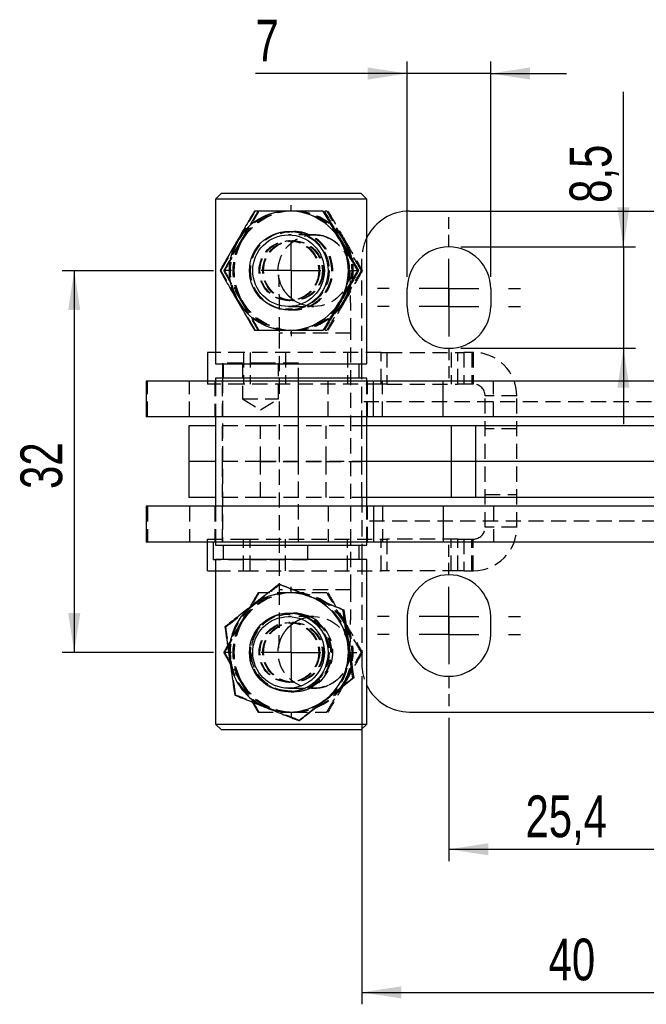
# Model space of a CAD drawing. Extents: x 39 to 413, y 22 to 287.
# Tile 1 of 21: x 39 to 91, y 22 to 105. Entities that reach past the tile are written whole.
import ezdxf

# ---------------------------------------------------------------- set-up
doc = ezdxf.new("R2010")
doc.units = 0
doc.linetypes.add('HIDDEN', pattern=[1.905, 1.27, -0.635])
doc.layers.get('0').update_dxf_attribs({"linetype": 'CONTINUOUS'})
doc.styles.add('SLDTEXTSTYLE0', font='TXT', dxfattribs={"width": 0.75})
doc.dimstyles.new('SLDDIMSTYLE2', dxfattribs={"dimtxt": 3.5, "dimasz": 3.302, "dimexe": 0, "dimexo": 0.0625, "dimgap": 0.875, "dimtad": 1, "dimdec": 3, "dimrnd": 1e-09, "dimzin": 12, "dimtxsty": 'SLDTEXTSTYLE0', "dimsah": 1, "dimcen": 0.09, "dimazin": 3, "dimtfac": 1, "dimtdec": 3, "dimtmove": 0, "dimatfit": 3, "dimtolj": 1, "dimtzin": 12})
doc.dimstyles.new('SLDDIMSTYLE5', dxfattribs={"dimtxt": 3.5, "dimasz": 3.302, "dimexe": 0, "dimexo": 0.0625, "dimgap": 0.875, "dimtad": 1, "dimdec": 3, "dimrnd": 1e-09, "dimzin": 12, "dimtxsty": 'SLDTEXTSTYLE0', "dimsah": 1, "dimcen": 0.09, "dimazin": 3, "dimtfac": 1, "dimtdec": 3, "dimtofl": 0, "dimtmove": 0, "dimatfit": 3, "dimtolj": 1, "dimtzin": 12})

# ---------------------------------------------------------------- blocks, each defined once
blk = doc.blocks.new('_D_7')
at = {"color": 179, "linetype": 'CONTINUOUS'}
for p, q in [((74.694, 45.979), (74.694, 33.973)), ((100.094, 45.979), (100.094, 33.973)), ((74.694, 34.973), (100.094, 34.973))]:
    blk.add_line(p, q, dxfattribs=at)
for points in [[(74.694, 34.973), (77.996, 34.465), (77.996, 35.481)], [(100.094, 34.973), (96.792, 35.481), (96.792, 34.465)]]:
    blk.add_solid(points, dxfattribs=at)
at = {"color": 179, "linetype": 'CONTINUOUS', "insert": (81.113, 39.485, 50.091), "char_height": 3.5, "attachment_point": 1, "style": 'SLDTEXTSTYLE0'}
blk.add_mtext('25,4', dxfattribs=at)
blk = doc.blocks.new('_D_8')
at = {"color": 179, "linetype": 'CONTINUOUS'}
for p, q in [((67.394, 49.479), (67.394, 21.979)), ((107.394, 49.479), (107.394, 21.979)), ((67.394, 22.979), (107.394, 22.979))]:
    blk.add_line(p, q, dxfattribs=at)
for points in [[(67.394, 22.979), (70.696, 22.471), (70.696, 23.487)], [(107.394, 22.979), (104.092, 23.487), (104.092, 22.471)]]:
    blk.add_solid(points, dxfattribs=at)
at = {"color": 179, "linetype": 'CONTINUOUS', "insert": (83.052, 27.49, 50.091), "char_height": 3.5, "attachment_point": 1, "style": 'SLDTEXTSTYLE0'}
blk.add_mtext('40', dxfattribs=at)
blk = doc.blocks.new('_D_10')
at = {"color": 179, "linetype": 'CONTINUOUS'}
for p, q in [((54.966, 83.473), (42.282, 83.473)), ((43.282, 83.473), (43.282, 51.473)), ((54.966, 51.473), (42.282, 51.473))]:
    blk.add_line(p, q, dxfattribs=at)
for points in [[(43.282, 83.473), (42.774, 80.171), (43.79, 80.171)], [(43.282, 51.473), (43.79, 54.775), (42.774, 54.775)]]:
    blk.add_solid(points, dxfattribs=at)
at = {"color": 179, "linetype": 'CONTINUOUS', "insert": (38.771, 65.175, 50.091), "char_height": 3.5, "attachment_point": 1, "rotation": 90, "style": 'SLDTEXTSTYLE0'}
blk.add_mtext('32', dxfattribs=at)
blk = doc.blocks.new('_D_11')
at = {"color": 179, "linetype": 'CONTINUOUS'}
for p, q in [((71.194, 82.967), (71.194, 100.998)), ((78.194, 82.967), (78.194, 100.998)), ((71.194, 99.998), (58.475, 99.998)), ((78.194, 99.998), (71.194, 99.998)), ((78.194, 99.998), (84.544, 99.998))]:
    blk.add_line(p, q, dxfattribs=at)
for points in [[(71.194, 99.998), (67.892, 100.506), (67.892, 99.49)], [(78.194, 99.998), (81.496, 99.49), (81.496, 100.506)]]:
    blk.add_solid(points, dxfattribs=at)
at = {"color": 179, "linetype": 'CONTINUOUS', "insert": (58.475, 104.51, 50.091), "char_height": 3.5, "attachment_point": 1, "style": 'SLDTEXTSTYLE0'}
blk.add_mtext('7', dxfattribs=at)
blk = doc.blocks.new('_D_12')
at = {"color": 179, "linetype": 'CONTINUOUS'}
for p, q in [((89.322, 85.467), (89.322, 98.464)), ((75.694, 85.467), (90.322, 85.467)), ((89.322, 85.467), (89.322, 76.967)), ((75.694, 76.967), (90.322, 76.967)), ((89.322, 76.967), (89.322, 70.617))]:
    blk.add_line(p, q, dxfattribs=at)
for points in [[(89.322, 85.467), (89.83, 88.769), (88.814, 88.769)], [(89.322, 76.967), (88.814, 73.665), (89.83, 73.665)]]:
    blk.add_solid(points, dxfattribs=at)
at = {"color": 179, "linetype": 'CONTINUOUS', "insert": (84.81, 89.155, 50.091), "char_height": 3.5, "attachment_point": 1, "rotation": 90, "style": 'SLDTEXTSTYLE0'}
blk.add_mtext('8,5', dxfattribs=at)
blk = doc.blocks.new('SW_CENTERMARKSYMBOL_4')
at = {"color": 0, "linetype": 'CONTINUOUS'}
for p, q in [((0, 5), (0, 5.5)), ((0, 0), (0, 2.5)), ((-5, 0), (-5.5, 0)), ((0, 0), (-2.5, 0)), ((0, 0), (0, -2.5)), ((0, 0), (2.5, 0)), ((5, 0), (5.5, 0)), ((0, -5), (0, -5.5))]:
    blk.add_line(p, q, dxfattribs=at)
blk = doc.blocks.new('SW_CENTERMARKSYMBOL_5')
at = {"color": 0, "linetype": 'CONTINUOUS'}
for p, q in [((0, 5), (0, 5.5)), ((0, 0), (0, 2.5)), ((-5, 0), (-5.5, 0)), ((0, 0), (-2.5, 0)), ((0, 0), (0, -2.5)), ((0, 0), (2.5, 0)), ((5, 0), (5.5, 0)), ((0, -5), (0, -5.5))]:
    blk.add_line(p, q, dxfattribs=at)
blk = doc.blocks.new('SW_CENTERMARKSYMBOL_6')
at = {"color": 0, "linetype": 'CONTINUOUS'}
for p, q in [((0, 5), (0, 6)), ((0, 0), (0, 2.5)), ((-5, 0), (-6, 0)), ((0, 0), (-2.5, 0)), ((0, 0), (0, -2.5)), ((0, 0), (2.5, 0)), ((5, 0), (6, 0)), ((0, -5), (0, -6))]:
    blk.add_line(p, q, dxfattribs=at)
blk = doc.blocks.new('SW_CENTERMARKSYMBOL_9')
at = {"color": 0, "linetype": 'CONTINUOUS'}
for p, q in [((0, 5), (0, 6)), ((0, 0), (0, 2.5)), ((-5, 0), (-6, 0)), ((0, 0), (-2.5, 0)), ((0, 0), (0, -2.5)), ((0, 0), (2.5, 0)), ((5, 0), (6, 0)), ((0, -5), (0, -6))]:
    blk.add_line(p, q, dxfattribs=at)
blk = doc.blocks.new('SW_CENTERMARKSYMBOL_11')
at = {"color": 0, "linetype": 'CONTINUOUS'}
for p, q in [((0, 5), (0, 6)), ((0, 0), (0, 2.5)), ((-5, 0), (-6, 0)), ((0, 0), (-2.5, 0)), ((0, 0), (0, -2.5)), ((0, 0), (2.5, 0)), ((5, 0), (6, 0)), ((0, -5), (0, -6))]:
    blk.add_line(p, q, dxfattribs=at)
blk = doc.blocks.new('SW_CENTERMARKSYMBOL_12')
at = {"color": 0, "linetype": 'CONTINUOUS'}
for p, q in [((0, 5), (0, 6)), ((0, 0), (0, 2.5)), ((-5, 0), (-6, 0)), ((0, 0), (-2.5, 0)), ((0, 0), (0, -2.5)), ((0, 0), (2.5, 0)), ((5, 0), (6, 0)), ((0, -5), (0, -6))]:
    blk.add_line(p, q, dxfattribs=at)

msp = doc.modelspace()

# ---------------------------------------------------------------- linework, layer by layer
at = {"color": 7, "linetype": 'CONTINUOUS'}
for p, q in [((55.6164, 89.9731), (55.1164, 89.4731)), ((55.6164, 89.9731), (67.3164, 89.9731)), ((67.8164, 89.4731), (67.3164, 89.9731)), ((55.1164, 89.4731), (55.1164, 75.6731)), ((67.8164, 89.4731), (55.1164, 89.4731)), ((67.8164, 75.6731), (67.8164, 89.4731)), ((71.394, 88.4672), (103.394, 88.4672)), ((61.2719, 86.4731), (61.2508, 86.4731)), ((67.0487, 83.4731), (67.1204, 83.4731)), ((71.194, 80.4672), (71.194, 81.9672)), ((78.194, 81.9672), (78.194, 80.4672)), ((61.2508, 80.4731), (61.2719, 80.4731)), ((54.4673, 76.6231), (54.4673, 74.2231)), ((55.1164, 76.6231), (54.4673, 76.6231)), ((55.1164, 75.6731), (67.8154, 75.6731)), ((55.719, 75.6731), (55.719, 74.4731)), ((55.7664, 75.6731), (55.7664, 74.4731)), ((67.1664, 74.4731), (67.1664, 75.6731)), ((67.394, 74.4731), (67.394, 75.6731)), ((67.8154, 75.6731), (67.8164, 75.6731)), ((55.1164, 74.4731), (55.1164, 74.2231)), ((67.8164, 74.4731), (55.1164, 74.4731)), ((67.8164, 74.2231), (67.8164, 74.4731)), ((49.3186, 74.2231), (49.3186, 71.2231)), ((68.369, 74.2231), (49.3186, 74.2231)), ((68.369, 71.2231), (68.369, 74.2231)), ((74.2155, 74.2231), (68.369, 74.2231)), ((74.2155, 71.2231), (74.2155, 74.2231)), ((120.1789, 74.2231), (74.2155, 74.2231)), ((68.369, 71.2231), (49.3186, 71.2231)), ((55.1164, 71.2231), (55.1164, 63.7231)), ((67.8164, 63.7231), (67.8164, 71.2231)), ((74.2155, 71.2231), (68.369, 71.2231)), ((120.1789, 71.2231), (74.2155, 71.2231)), ((52.894, 70.4731), (52.894, 67.4731)), ((55.1164, 70.4731), (52.894, 70.4731)), ((74.9202, 70.4731), (67.8164, 70.4731)), ((74.9202, 67.4731), (74.9202, 70.4731)), ((76.9561, 70.4731), (74.9202, 70.4731)), ((76.9561, 67.4731), (76.9561, 70.4731)), ((93.6144, 70.4731), (76.9561, 70.4731)), ((52.894, 67.4731), (52.894, 64.4731)), ((55.1164, 67.4731), (52.894, 67.4731)), ((74.9202, 67.4731), (67.8164, 67.4731)), ((76.9561, 67.4731), (74.9202, 67.4731)), ((74.9202, 64.4731), (74.9202, 67.4731)), ((93.6144, 67.4731), (76.9561, 67.4731)), ((76.9561, 64.4731), (76.9561, 67.4731)), ((55.1164, 64.4731), (52.894, 64.4731)), ((74.9202, 64.4731), (67.8164, 64.4731)), ((76.9561, 64.4731), (74.9202, 64.4731)), ((93.6144, 64.4731), (76.9561, 64.4731)), ((49.3186, 63.7231), (49.3186, 60.7231)), ((68.369, 63.7231), (49.3186, 63.7231)), ((68.369, 63.7231), (68.369, 60.7231)), ((74.2155, 63.7231), (68.369, 63.7231)), ((74.2155, 63.7231), (74.2155, 60.7231)), ((120.1789, 63.7231), (74.2155, 63.7231)), ((68.369, 60.7231), (49.3186, 60.7231)), ((54.4673, 58.3231), (54.4673, 60.7231)), ((54.9252, 60.7231), (54.9252, 59.2231)), ((55.1164, 60.7231), (55.1164, 60.4731)), ((55.1164, 60.4731), (67.8154, 60.4731)), ((55.7664, 60.4731), (55.7664, 59.2731)), ((67.1664, 59.2731), (67.1664, 60.4731)), ((67.394, 60.4731), (67.394, 59.2731)), ((67.8154, 60.4731), (67.8164, 60.4731)), ((67.8164, 60.4731), (67.8164, 60.7231)), ((74.2155, 60.7231), (68.369, 60.7231)), ((120.1789, 60.7231), (74.2155, 60.7231)), ((55.1164, 59.2231), (54.9252, 59.2231)), ((55.1164, 59.2731), (55.1164, 45.4731)), ((67.8164, 59.2731), (55.1164, 59.2731)), ((67.8164, 45.4731), (67.8164, 59.2731)), ((54.4673, 58.3231), (55.1164, 58.3231)), ((60.4471, 57.1867), (60.5187, 57.1867)), ((61.2719, 54.4731), (61.2508, 54.4731)), ((65.809, 55.048), (65.8807, 55.048)), ((71.194, 54.479), (71.194, 52.979)), ((78.194, 52.979), (78.194, 54.479)), ((66.638, 49.3343), (66.7097, 49.3343)), ((61.2508, 48.4731), (61.2719, 48.4731)), ((71.394, 46.479), (103.394, 46.479)), ((55.1164, 45.4731), (55.6164, 44.9731)), ((55.1164, 45.4731), (67.8164, 45.4731)), ((62.1051, 45.7594), (62.1768, 45.7594)), ((67.3164, 44.9731), (67.8164, 45.4731)), ((67.3164, 44.9731), (55.6164, 44.9731))]:
    msp.add_line(p, q, dxfattribs=at)
at = {"color": 7, "linetype": 'HIDDEN'}
for p, q in [((61.5772, 88.4731), (61.4244, 88.4731)), ((64.4713, 88.4731), (64.3121, 88.4731)), ((61.5772, 86.7231), (61.3555, 86.7231)), ((63.3757, 86.4731), (61.2719, 86.4731)), ((61.3458, 85.9731), (61.278, 85.9731)), ((61.6547, 85.9731), (61.5869, 85.9731)), ((67.394, 75.6731), (67.394, 84.4672)), ((55.5034, 83.4731), (55.5751, 83.4731)), ((55.8124, 83.4731), (55.884, 83.4731)), ((67.3576, 83.4731), (67.4293, 83.4731)), ((61.278, 80.9731), (61.3458, 80.9731)), ((61.5869, 80.9731), (61.6547, 80.9731)), ((60.9907, 80.2809), (61.578, 80.2645)), ((61.2719, 80.4731), (63.3757, 80.4731)), ((61.3555, 80.2231), (61.5772, 80.2231)), ((61.4244, 78.4731), (61.5772, 78.4731)), ((64.3121, 78.4731), (64.4713, 78.4731)), ((60.4673, 78.2231), (60.4673, 56.7231)), ((66.4668, 78.2231), (60.4819, 78.2231)), ((66.4673, 56.7231), (66.4673, 78.2231)), ((57.4673, 76.6231), (55.1164, 76.6231)), ((57.4673, 76.6231), (57.4673, 73.9731)), ((69.0032, 76.6231), (57.4673, 76.6231)), ((58.0442, 76.6231), (58.0442, 73.9731)), ((60.9837, 76.6231), (60.9837, 73.9731)), ((66.2002, 76.6231), (66.2002, 73.9731)), ((69.0032, 73.9731), (69.0032, 76.6231)), ((69.0032, 76.6231), (69.498, 76.6231)), ((69.498, 76.6231), (69.498, 73.9731)), ((69.498, 76.6231), (75.4365, 76.6231)), ((74.8899, 76.6231), (74.8899, 73.9731)), ((75.4365, 73.9731), (75.4365, 76.6231)), ((75.4365, 76.6231), (75.9314, 76.6231)), ((75.9314, 76.6231), (75.9314, 73.9731)), ((76.7314, 76.6231), (75.9314, 76.6231)), ((76.6251, 76.6231), (76.6251, 73.9731)), ((76.7314, 76.6231), (76.7314, 73.9731)), ((59.2903, 75.7231), (55.719, 75.7231)), ((55.719, 75.7231), (55.719, 75.6731)), ((57.394, 75.7231), (57.394, 72.7231)), ((62.069, 75.7231), (59.2903, 75.7231)), ((60.394, 72.7231), (60.394, 75.7231)), ((62.069, 60.7231), (62.069, 75.7231)), ((55.719, 74.4731), (55.719, 60.7231)), ((67.394, 72.4731), (67.394, 74.4731)), ((49.4352, 71.2231), (49.4352, 74.2231)), ((52.9516, 71.2231), (52.9516, 74.2231)), ((54.4673, 74.2231), (54.4673, 73.9731)), ((57.4673, 73.9731), (54.4673, 73.9731)), ((55.0664, 74.2231), (55.0664, 71.2231)), ((55.1164, 74.2231), (55.1164, 71.2231)), ((55.694, 74.2231), (55.694, 71.2231)), ((69.0032, 73.9731), (57.4673, 73.9731)), ((62.094, 71.2231), (62.094, 74.2231)), ((64.5789, 71.2231), (64.5789, 74.2231)), ((67.8164, 71.2231), (67.8164, 74.2231)), ((67.8664, 71.2231), (67.8664, 74.2231)), ((69.498, 73.9731), (69.0032, 73.9731)), ((69.1214, 71.2231), (69.1214, 74.2231)), ((69.498, 73.9731), (75.4365, 73.9731)), ((75.9314, 73.9731), (75.4365, 73.9731)), ((76.7314, 73.9731), (75.9314, 73.9731)), ((78.4319, 71.2231), (78.4319, 74.2231)), ((57.394, 72.7231), (60.394, 72.7231)), ((57.394, 72.7231), (58.894, 71.8218)), ((58.894, 71.8218), (60.394, 72.7231)), ((80.3814, 72.9731), (77.7314, 72.9731)), ((77.7314, 61.9731), (77.7314, 72.9731)), ((80.3814, 61.9731), (80.3814, 72.9731)), ((67.394, 70.4731), (67.394, 72.4731)), ((97.394, 72.4731), (67.394, 72.4731)), ((58.894, 70.4731), (55.1164, 70.4731)), ((55.694, 70.4731), (55.694, 67.4731)), ((58.894, 67.4731), (58.894, 70.4731)), ((67.8164, 70.4731), (58.894, 70.4731)), ((62.094, 67.4731), (62.094, 70.4731)), ((64.394, 67.4731), (64.394, 70.4731)), ((67.394, 67.4731), (67.394, 70.4731)), ((80.3814, 70.2231), (77.7314, 70.2231)), ((58.894, 67.4731), (55.1164, 67.4731)), ((55.694, 67.4731), (55.694, 64.4731)), ((67.8164, 67.4731), (58.894, 67.4731)), ((58.894, 67.4731), (64.394, 67.4731)), ((58.894, 64.4731), (58.894, 67.4731)), ((62.094, 64.4731), (62.094, 67.4731)), ((64.394, 67.4731), (67.394, 67.4731)), ((64.394, 64.4731), (64.394, 67.4731)), ((67.394, 64.4731), (67.394, 67.4731)), ((58.894, 64.4731), (55.1164, 64.4731)), ((67.8164, 64.4731), (58.894, 64.4731)), ((67.394, 64.4731), (67.394, 62.4731)), ((77.7314, 64.7231), (80.3814, 64.7231)), ((49.4352, 63.7231), (49.4352, 60.7231)), ((52.9516, 63.7231), (52.9516, 60.7231)), ((55.0664, 63.7231), (55.0664, 60.7231)), ((55.1164, 63.7231), (55.1164, 60.7231)), ((55.694, 63.7231), (55.694, 60.7231)), ((62.094, 60.7231), (62.094, 63.7231)), ((64.5789, 63.7231), (64.5789, 60.7231)), ((67.8164, 60.7231), (67.8164, 63.7231)), ((67.8664, 60.7231), (67.8664, 63.7231)), ((69.1214, 63.7231), (69.1214, 60.7231)), ((78.4319, 63.7231), (78.4319, 60.7231)), ((107.394, 62.4731), (67.394, 62.4731)), ((67.394, 62.4731), (67.394, 60.4731)), ((80.3814, 61.9731), (77.7314, 61.9731)), ((54.4673, 60.7231), (54.4673, 60.9731)), ((54.4673, 60.9731), (57.4673, 60.9731)), ((57.4673, 58.3231), (57.4673, 60.9731)), ((57.4673, 60.9731), (69.0032, 60.9731)), ((58.0442, 58.3231), (58.0442, 60.9731)), ((60.9837, 58.3231), (60.9837, 60.9731)), ((62.8627, 59.2231), (62.8627, 60.7231)), ((66.2002, 58.3231), (66.2002, 60.9731)), ((69.0032, 58.3231), (69.0032, 60.9731)), ((69.0032, 60.9731), (69.498, 60.9731)), ((69.498, 60.9731), (69.498, 58.3231)), ((75.4365, 60.9731), (69.498, 60.9731)), ((74.8899, 58.3231), (74.8899, 60.9731)), ((75.4365, 58.3231), (75.4365, 60.9731)), ((75.4365, 60.9731), (75.9314, 60.9731)), ((75.9314, 60.9731), (75.9314, 58.3231)), ((75.9314, 60.9731), (76.7314, 60.9731)), ((76.6251, 58.3231), (76.6251, 60.9731)), ((76.7314, 58.3231), (76.7314, 60.9731)), ((59.3893, 59.2231), (55.1164, 59.2231)), ((62.8627, 59.2231), (59.3893, 59.2231)), ((67.394, 59.2731), (67.394, 50.479)), ((55.1164, 58.3231), (57.4673, 58.3231)), ((57.4673, 58.3231), (69.0032, 58.3231)), ((69.498, 58.3231), (69.0032, 58.3231)), ((75.4365, 58.3231), (69.498, 58.3231)), ((75.9314, 58.3231), (75.4365, 58.3231)), ((75.9314, 58.3231), (76.7314, 58.3231)), ((66.4668, 56.7231), (60.4819, 56.7231)), ((63.3757, 54.4731), (61.2719, 54.4731)), ((61.5772, 54.7231), (61.3555, 54.7231)), ((61.3458, 53.9731), (61.278, 53.9731)), ((61.6547, 53.9731), (61.5869, 53.9731)), ((55.9141, 53.6119), (55.9858, 53.6119)), ((55.8124, 51.4731), (55.884, 51.4731)), ((67.3576, 51.4731), (67.4293, 51.4731)), ((61.278, 48.9731), (61.3458, 48.9731)), ((61.5869, 48.9731), (61.6547, 48.9731)), ((56.7432, 47.8982), (56.8148, 47.8982)), ((61.2719, 48.4731), (63.3757, 48.4731)), ((61.3555, 48.2231), (61.5772, 48.2231))]:
    msp.add_line(p, q, dxfattribs=at)
at = {"color": 7, "linetype": 'HIDDEN', "flags": 128}
for points in [[(60.5659, 86.5803), (60.9312, 86.6862), (61.6644, 86.7688)], [(60.6732, 86.6424), (60.8439, 86.6862), (61.5772, 86.7688)], [(60.5659, 54.5803), (60.9312, 54.6862), (61.6644, 54.7688)], [(60.6732, 54.6424), (60.8439, 54.6862), (61.5772, 54.7688)], [(61.9694, 48.1915), (61.6644, 48.1774), (61.0966, 48.2267)]]:
    msp.add_lwpolyline(points, dxfattribs=at)
at = {"color": 7, "linetype": 'CONTINUOUS'}
for centre, radius in [((61.2684, 83.4734), 3.2954), ((61.2505, 83.4732), 2.9999), ((61.2686, 51.4729), 3.2955), ((61.2505, 51.473), 2.9999)]:
    msp.add_circle(centre, radius, dxfattribs=at)
at = {"color": 7, "linetype": 'HIDDEN'}
for centre, radius in [((61.3556, 83.4734), 3.2954), ((61.2779, 83.4728), 2.4997), ((61.3457, 83.4734), 2.4997), ((61.5868, 83.4728), 2.4997), ((61.6547, 83.4734), 2.4997), ((63.3753, 83.4732), 2.9999), ((61.3559, 51.4729), 3.2955), ((63.3753, 51.473), 2.9999), ((61.2777, 51.4732), 2.4999), ((61.3461, 51.4731), 2.4999), ((61.5868, 51.4728), 2.4997), ((61.6547, 51.4734), 2.4997)]:
    msp.add_circle(centre, radius, dxfattribs=at)
at = {"color": 7, "linetype": 'CONTINUOUS'}
for centre, radius, start, end in [((61.2684, 83.474), 4.9991, 90.001634, 150.005918), ((61.2681, 83.474), 4.9991, 29.994095, 89.998374), ((71.394, 84.4672), 4, 90, 153.432385), ((61.2697, 83.4731), 5.0006, 150.004296, 209.995704), ((61.2669, 83.4731), 5.0006, 330.004296, 29.995704), ((74.694, 81.9672), 3.5, 0, 180), ((61.2684, 83.4722), 4.9991, 209.99408, 269.99835), ((61.2681, 83.4722), 4.9991, 270.001642, 330.005907), ((74.694, 80.4672), 3.5, 180, 0), ((74.694, 54.479), 3.5, 0, 180), ((61.2683, 51.4745), 4.9986, 68.253976, 128.262153), ((61.2694, 51.4731), 5.0004, 128.26294, 188.256756), ((61.2676, 51.4734), 4.9999, 8.253578, 68.251615), ((74.694, 52.979), 3.5, 180, 0), ((61.2672, 51.473), 5.0004, 308.262893, 8.256765), ((61.2689, 51.4728), 4.9999, 188.253534, 248.251646), ((71.394, 50.479), 4, 206.567615, 270), ((61.2683, 51.4717), 4.9986, 248.253929, 308.262226)]:
    msp.add_arc(centre, radius, start, end, dxfattribs=at)
at = {"color": 7, "linetype": 'HIDDEN'}
for centre, radius, start, end in [((61.3557, 83.474), 4.9991, 90.001634, 150.005918), ((61.5773, 83.474), 4.9991, 90.001634, 150.005918), ((61.6646, 83.474), 4.9991, 90.001634, 150.005918), ((61.3554, 83.474), 4.9991, 29.994082, 89.998366), ((61.577, 83.474), 4.9991, 29.994082, 89.998366), ((61.6643, 83.474), 4.9991, 29.994048, 89.998401), ((61.5769, 83.4731), 3.2957, 259.901476, 89.994571), ((61.6641, 83.4731), 3.2957, 260.083431, 89.994559), ((61.3569, 83.4731), 5.0006, 150.004201, 209.995799), ((61.5786, 83.4731), 5.0006, 150.004201, 209.995799), ((61.6659, 83.4731), 5.0006, 150.004296, 209.995704), ((61.3541, 83.4731), 5.0006, 330.00427, 29.99573), ((61.5758, 83.4731), 5.0006, 330.00427, 29.99573), ((61.663, 83.4731), 5.0006, 330.004201, 29.995799), ((71.394, 84.4672), 4, 153.432385, 180), ((61.3557, 83.4722), 4.9991, 209.99408, 269.99835), ((61.5773, 83.4722), 4.9991, 209.99408, 269.99835), ((61.6646, 83.4722), 4.9991, 209.99408, 269.99835), ((61.3554, 83.4722), 4.9991, 270.00165, 330.00592), ((61.577, 83.4722), 4.9991, 270.00165, 330.00592), ((61.6643, 83.4722), 4.9991, 270.001616, 330.005954), ((76.7314, 72.9731), 3.65, 0, 90), ((76.7314, 72.9731), 1, 0, 90), ((76.7314, 61.9731), 3.65, 270, 0), ((76.7314, 61.9731), 1, 270, 0), ((61.5773, 51.474), 4.9991, 90.00165, 150.00592), ((61.6646, 51.474), 4.9991, 90.00165, 150.00592), ((61.3555, 51.4745), 4.9986, 68.25398, 128.262148), ((61.577, 51.474), 4.9991, 29.99408, 89.99835), ((61.6643, 51.474), 4.9991, 29.994046, 89.998384), ((61.3567, 51.4731), 5.0004, 128.262935, 188.256722), ((61.3549, 51.4734), 4.9999, 8.253569, 68.251591), ((61.5769, 51.4731), 3.2957, 259.901472, 89.994575), ((61.664, 51.4731), 3.2957, 277.162038, 89.992936), ((61.5786, 51.4731), 5.0006, 150.004201, 209.995799), ((61.6659, 51.4731), 5.0006, 150.004296, 209.995704), ((61.5758, 51.4731), 5.0006, 330.00427, 29.99573), ((61.663, 51.4731), 5.0006, 330.004201, 29.995799), ((61.3544, 51.473), 5.0004, 308.262926, 8.25677), ((61.3562, 51.4728), 4.9999, 188.253576, 248.251604), ((71.394, 50.479), 4, 180, 206.567615), ((61.5773, 51.4722), 4.9991, 209.994082, 269.998366), ((61.6646, 51.4722), 4.9991, 209.994082, 269.998366), ((61.577, 51.4722), 4.9991, 270.001634, 330.005918), ((61.6643, 51.4722), 4.9991, 270.001599, 330.005952), ((61.3555, 51.4717), 4.9986, 248.253938, 308.262211)]:
    msp.add_arc(centre, radius, start, end, dxfattribs=at)
at = {"color": 7, "linetype": 'CONTINUOUS'}
for points, knots in [([(58.3898, 88.4731), (58.1532, 88.0671), (57.6758, 87.2476), (57.1859, 86.4005), (56.9388, 85.9731)], [0, 0, 0, 0, 0.4954578, 1, 1, 1, 1]), ([(61.2683, 88.4731), (60.5172, 88.4731), (59.5411, 88.4731), (58.6055, 88.4731), (58.3898, 88.4731)], [0, 0, 0, 0, 0.7694612, 1, 1, 1, 1]), ([(64.1624, 88.4731), (63.4429, 88.4731), (62.487, 88.4731), (61.5099, 88.4731), (61.2683, 88.4731)], [0, 0, 0, 0, 0.7527645, 1, 1, 1, 1]), ([(65.5977, 85.9731), (65.5636, 86.0323), (65.3046, 86.4811), (64.8179, 87.3272), (64.3822, 88.0888), (64.1624, 88.4731)], [0, 0, 0, 0, 0.0700629, 0.5307701, 1, 1, 1, 1]), ([(64.2341, 88.4731), (64.4706, 88.0671), (64.9481, 87.2476), (65.4379, 86.4005), (65.685, 85.9731)], [0, 0, 0, 0, 0.4954578, 1, 1, 1, 1]), ([(56.9388, 85.9731), (56.9046, 85.9139), (56.6457, 85.4651), (56.1589, 84.619), (55.7233, 83.8574), (55.5034, 83.4731)], [0, 0, 0, 0, 0.0700627, 0.5307707, 1, 1, 1, 1]), ([(67.0487, 83.4731), (66.8121, 83.8791), (66.3347, 84.6986), (65.8449, 85.5457), (65.5977, 85.9731)], [0, 0, 0, 0, 0.4954577, 1, 1, 1, 1]), ([(65.685, 85.9731), (65.7192, 85.9139), (65.9782, 85.4651), (66.4649, 84.619), (66.9005, 83.8574), (67.1204, 83.4731)], [0, 0, 0, 0, 0.070063, 0.5307708, 1, 1, 1, 1]), ([(55.5034, 83.4731), (55.7356, 83.0671), (56.2043, 82.2476), (56.6925, 81.4005), (56.9388, 80.9731)], [0, 0, 0, 0, 0.495458, 1, 1, 1, 1]), ([(65.5977, 80.9731), (65.6319, 81.0323), (65.8911, 81.4811), (66.3812, 82.3272), (66.8248, 83.0888), (67.0487, 83.4731)], [0, 0, 0, 0, 0.07006252, 0.53077033, 1, 1, 1, 1]), ([(67.1204, 83.4731), (66.8882, 83.0671), (66.4195, 82.2476), (65.9313, 81.4005), (65.685, 80.9731)], [0, 0, 0, 0, 0.4954582, 1, 1, 1, 1]), ([(56.9388, 80.9731), (56.973, 80.9139), (57.2321, 80.4651), (57.7222, 79.619), (58.1659, 78.8574), (58.3898, 78.4731)], [0, 0, 0, 0, 0.0700628, 0.5307704, 1, 1, 1, 1]), ([(64.1624, 78.4731), (64.3946, 78.8791), (64.8632, 79.6986), (65.3514, 80.5457), (65.5977, 80.9731)], [0, 0, 0, 0, 0.4954578, 1, 1, 1, 1]), ([(65.685, 80.9731), (65.6508, 80.9139), (65.3917, 80.4651), (64.9016, 79.619), (64.4579, 78.8574), (64.2341, 78.4731)], [0, 0, 0, 0, 0.0700628, 0.5307704, 1, 1, 1, 1]), ([(58.3898, 78.4731), (58.6055, 78.4731), (59.5411, 78.4731), (60.5172, 78.4731), (61.2683, 78.4731)], [0, 0, 0, 0, 0.2305388, 1, 1, 1, 1]), ([(61.2683, 78.4731), (61.5099, 78.4731), (62.487, 78.4731), (63.4429, 78.4731), (64.1624, 78.4731)], [0, 0, 0, 0, 0.2472355, 1, 1, 1, 1]), ([(60.4471, 57.1867), (60.0768, 56.8965), (59.3295, 56.3106), (58.5607, 55.7049), (58.1728, 55.3993)], [0, 0, 0, 0, 0.4954579, 1, 1, 1, 1]), ([(63.1202, 56.1174), (63.0567, 56.1427), (62.5756, 56.3347), (61.6699, 56.6966), (60.8572, 57.0224), (60.4471, 57.1867)], [0, 0, 0, 0, 0.0700627, 0.5307701, 1, 1, 1, 1]), ([(60.5187, 57.1867), (60.9563, 57.0131), (61.8395, 56.6625), (62.7487, 56.3002), (63.2075, 56.1174)], [0, 0, 0, 0, 0.4954576, 1, 1, 1, 1]), ([(58.1728, 55.3993), (58.1191, 55.357), (57.7124, 55.0361), (56.947, 54.4312), (56.2605, 53.8866), (55.9141, 53.6119)], [0, 0, 0, 0, 0.0700626, 0.5307703, 1, 1, 1, 1]), ([(65.809, 55.048), (65.3714, 55.2216), (64.4882, 55.5722), (63.579, 55.9345), (63.1202, 56.1174)], [0, 0, 0, 0, 0.4954582, 1, 1, 1, 1]), ([(63.2075, 56.1174), (63.271, 56.092), (63.7522, 55.9001), (64.6578, 55.5381), (65.4706, 55.2124), (65.8807, 55.048)], [0, 0, 0, 0, 0.0700627, 0.5307703, 1, 1, 1, 1]), ([(66.2157, 52.1911), (66.1811, 52.4302), (66.0412, 53.397), (65.9087, 54.3389), (65.809, 55.048)], [0, 0, 0, 0, 0.247235, 1, 1, 1, 1]), ([(65.8807, 55.048), (65.9867, 54.3389), (66.1275, 53.397), (66.2682, 52.4302), (66.303, 52.1911)], [0, 0, 0, 0, 0.752765, 1, 1, 1, 1]), ([(55.9141, 53.6119), (56.0139, 52.9028), (56.1464, 51.9609), (56.2863, 50.9941), (56.3209, 50.755)], [0, 0, 0, 0, 0.7527649, 1, 1, 1, 1]), ([(66.638, 49.3343), (66.6058, 49.5489), (66.4662, 50.4795), (66.3246, 51.4468), (66.2157, 52.1911)], [0, 0, 0, 0, 0.2305389, 1, 1, 1, 1]), ([(66.303, 52.1911), (66.41, 51.4468), (66.5491, 50.4795), (66.6796, 49.5489), (66.7097, 49.3343)], [0, 0, 0, 0, 0.769461, 1, 1, 1, 1]), ([(56.3209, 50.755), (56.4298, 50.0107), (56.5714, 49.0434), (56.711, 48.1128), (56.7432, 47.8982)], [0, 0, 0, 0, 0.7694615, 1, 1, 1, 1]), ([(64.3637, 47.5469), (64.4175, 47.5892), (64.8243, 47.9101), (65.5931, 48.515), (66.2876, 49.0596), (66.638, 49.3343)], [0, 0, 0, 0, 0.0700627, 0.53077045, 1, 1, 1, 1]), ([(66.7097, 49.3343), (66.3438, 49.044), (65.6052, 48.4581), (64.8381, 47.8525), (64.451, 47.5469)], [0, 0, 0, 0, 0.49545798, 1, 1, 1, 1]), ([(56.7432, 47.8982), (57.1764, 47.7245), (58.0508, 47.374), (58.9584, 47.0116), (59.4163, 46.8288)], [0, 0, 0, 0, 0.4954575, 1, 1, 1, 1]), ([(62.1051, 45.7594), (62.471, 46.0497), (63.2095, 46.6356), (63.9767, 47.2413), (64.3637, 47.5469)], [0, 0, 0, 0, 0.4954578, 1, 1, 1, 1]), ([(64.451, 47.5469), (64.3973, 47.5045), (63.9904, 47.1837), (63.2216, 46.5787), (62.5272, 46.0342), (62.1768, 45.7594)], [0, 0, 0, 0, 0.0700631, 0.5307706, 1, 1, 1, 1]), ([(59.4163, 46.8288), (59.4799, 46.8035), (59.9611, 46.6115), (60.8702, 46.2496), (61.6909, 45.9238), (62.1051, 45.7594)], [0, 0, 0, 0, 0.0700626, 0.5307706, 1, 1, 1, 1])]:
    msp.add_open_spline(points, degree=3, knots=knots, dxfattribs=at)
at = {"color": 7, "linetype": 'HIDDEN'}
for points, knots in [([(57.0261, 85.9731), (57.0603, 86.0323), (57.3192, 86.4811), (57.8059, 87.3272), (58.2416, 88.0888), (58.4614, 88.4731)], [0, 0, 0, 0, 0.07006265, 0.53076999, 1, 1, 1, 1]), ([(58.6987, 88.4731), (58.4621, 88.0671), (57.9847, 87.2476), (57.4948, 86.4005), (57.2477, 85.9731)], [0, 0, 0, 0, 0.4954577, 1, 1, 1, 1]), ([(57.335, 85.9731), (57.3692, 86.0323), (57.6281, 86.4811), (58.1149, 87.3272), (58.5505, 88.0888), (58.7703, 88.4731)], [0, 0, 0, 0, 0.070063, 0.5307702, 1, 1, 1, 1]), ([(65.9066, 85.9731), (65.8725, 86.0323), (65.6135, 86.4811), (65.1268, 87.3272), (64.6911, 88.0888), (64.4713, 88.4731)], [0, 0, 0, 0, 0.070063, 0.5307703, 1, 1, 1, 1]), ([(64.543, 88.4731), (64.7795, 88.0671), (65.257, 87.2476), (65.7468, 86.4005), (65.9939, 85.9731)], [0, 0, 0, 0, 0.4954577, 1, 1, 1, 1]), ([(61.5742, 86.6979), (61.5137, 86.709), (61.3847, 86.7329), (61.2588, 86.6954), (61.1918, 86.6755)], [0, 0, 0, 0, 0.4681469, 1, 1, 1, 1]), ([(55.5751, 83.4731), (55.8117, 83.8791), (56.2891, 84.6986), (56.7789, 85.5457), (57.0261, 85.9731)], [0, 0, 0, 0, 0.4954576, 1, 1, 1, 1]), ([(57.2477, 85.9731), (57.2135, 85.9139), (56.9546, 85.4651), (56.4678, 84.619), (56.0322, 83.8574), (55.8124, 83.4731)], [0, 0, 0, 0, 0.0700629, 0.5307706, 1, 1, 1, 1]), ([(55.884, 83.4731), (56.1206, 83.8791), (56.598, 84.6986), (57.0878, 85.5457), (57.335, 85.9731)], [0, 0, 0, 0, 0.4954578, 1, 1, 1, 1]), ([(64.5989, 86.1973), (64.5329, 86.2308), (64.2853, 86.3566), (63.8663, 86.4494), (63.5194, 86.4661), (63.3757, 86.4731)], [0, 0, 0, 0, 0.1754125, 0.6582706, 1, 1, 1, 1]), ([(66.4673, 78.2231), (66.4672, 78.3749), (66.467, 78.8161), (66.4648, 79.5404), (66.4598, 80.3668), (66.4525, 81.1388), (66.4431, 81.8373), (66.4316, 82.4468), (66.418, 82.9583), (66.4034, 83.3275), (66.3884, 83.5714), (66.3695, 83.772), (66.3392, 83.9837), (66.2809, 84.2503), (66.1799, 84.5654), (66.0077, 84.9378), (65.7494, 85.3327), (65.3896, 85.716), (65.0023, 86.02), (64.7136, 86.1469), (64.5989, 86.1973)], [0, 0, 0, 0, 0.0414756, 0.1205464, 0.1997278, 0.2790351, 0.358588, 0.438613, 0.5196243, 0.6031615, 0.6648093, 0.700101, 0.7287344, 0.7536493, 0.7851741, 0.8222845, 0.8668087, 0.9139821, 0.965842, 1, 1, 1, 1]), ([(67.3576, 83.4731), (67.121, 83.8791), (66.6436, 84.6986), (66.1538, 85.5457), (65.9066, 85.9731)], [0, 0, 0, 0, 0.4954578, 1, 1, 1, 1]), ([(65.9939, 85.9731), (66.0281, 85.9139), (66.2871, 85.4651), (66.7738, 84.619), (67.2094, 83.8574), (67.4293, 83.4731)], [0, 0, 0, 0, 0.0700629, 0.5307707, 1, 1, 1, 1]), ([(57.0261, 80.9731), (56.9919, 81.0323), (56.7327, 81.4811), (56.2426, 82.3272), (55.799, 83.0888), (55.5751, 83.4731)], [0, 0, 0, 0, 0.0700628, 0.5307703, 1, 1, 1, 1]), ([(55.8124, 83.4731), (56.0445, 83.0671), (56.5132, 82.2476), (57.0014, 81.4005), (57.2477, 80.9731)], [0, 0, 0, 0, 0.495458, 1, 1, 1, 1]), ([(57.335, 80.9731), (57.3008, 81.0323), (57.0417, 81.4811), (56.5515, 82.3272), (56.1079, 83.0888), (55.884, 83.4731)], [0, 0, 0, 0, 0.0700625, 0.5307702, 1, 1, 1, 1]), ([(65.9066, 80.9731), (65.9409, 81.0323), (66.2, 81.4811), (66.6901, 82.3272), (67.1337, 83.0888), (67.3576, 83.4731)], [0, 0, 0, 0, 0.0700625, 0.5307702, 1, 1, 1, 1]), ([(67.4293, 83.4731), (67.1971, 83.0671), (66.7284, 82.2476), (66.2402, 81.4005), (65.9939, 80.9731)], [0, 0, 0, 0, 0.495458, 1, 1, 1, 1]), ([(61.4009, 81.2257), (61.3695, 81.2502), (61.2133, 81.3716), (60.9935, 81.6381), (60.7544, 81.9958), (60.5926, 82.3399), (60.4929, 82.6367), (60.4399, 82.8649), (60.4166, 83.0076), (60.4068, 83.0887), (60.4039, 83.1238), (60.4063, 83.095), (60.4127, 82.9733), (60.4218, 82.7288), (60.4322, 82.3431), (60.4425, 81.8215), (60.4516, 81.1847), (60.4589, 80.4574), (60.4641, 79.6637), (60.4669, 78.9088), (60.4672, 78.4243), (60.4673, 78.2231)], [0, 0, 0, 0, 0.0122866, 0.0610146, 0.1056364, 0.1455227, 0.1791556, 0.2053742, 0.2269407, 0.2469344, 0.2734403, 0.3123708, 0.3646901, 0.4315857, 0.5088953, 0.5917276, 0.6770805, 0.7635846, 0.8506464, 0.937989, 1, 1, 1, 1]), ([(58.4614, 78.4731), (58.2292, 78.8791), (57.7606, 79.6986), (57.2724, 80.5457), (57.0261, 80.9731)], [0, 0, 0, 0, 0.4954579, 1, 1, 1, 1]), ([(57.2477, 80.9731), (57.2819, 80.9139), (57.541, 80.4651), (58.0312, 79.619), (58.4748, 78.8574), (58.6987, 78.4731)], [0, 0, 0, 0, 0.0700628, 0.5307706, 1, 1, 1, 1]), ([(58.7703, 78.4731), (58.5381, 78.8791), (58.0695, 79.6986), (57.5813, 80.5457), (57.335, 80.9731)], [0, 0, 0, 0, 0.4954579, 1, 1, 1, 1]), ([(63.3757, 80.4731), (63.1688, 80.4853), (62.7626, 80.5093), (62.199, 80.6971), (61.7399, 80.9359), (61.5005, 81.1406), (61.4009, 81.2257)], [0, 0, 0, 0, 0.2866146, 0.5629926, 0.8182846, 1, 1, 1, 1]), ([(64.4713, 78.4731), (64.7035, 78.8791), (65.1721, 79.6986), (65.6603, 80.5457), (65.9066, 80.9731)], [0, 0, 0, 0, 0.4954579, 1, 1, 1, 1]), ([(65.9939, 80.9731), (65.9597, 80.9139), (65.7006, 80.4651), (65.2105, 79.619), (64.7668, 78.8574), (64.543, 78.4731)], [0, 0, 0, 0, 0.0700628, 0.5307706, 1, 1, 1, 1]), ([(58.2601, 55.3993), (58.3138, 55.4417), (58.7205, 55.7625), (59.4859, 56.3674), (60.1723, 56.912), (60.5187, 57.1867)], [0, 0, 0, 0, 0.0700625, 0.5307702, 1, 1, 1, 1]), ([(58.6987, 56.4731), (58.4621, 56.0671), (57.9847, 55.2476), (57.4948, 54.4005), (57.2477, 53.9731)], [0, 0, 0, 0, 0.4954578, 1, 1, 1, 1]), ([(57.335, 53.9731), (57.3692, 54.0323), (57.6281, 54.4811), (58.1149, 55.3272), (58.5505, 56.0888), (58.7703, 56.4731)], [0, 0, 0, 0, 0.070063, 0.5307706, 1, 1, 1, 1]), ([(61.5772, 56.4731), (60.8261, 56.4731), (59.85, 56.4731), (58.9144, 56.4731), (58.6987, 56.4731)], [0, 0, 0, 0, 0.7694608, 1, 1, 1, 1]), ([(60.4673, 56.7231), (60.4672, 56.5743), (60.467, 56.1419), (60.4648, 55.4328), (60.46, 54.6265), (60.453, 53.8792), (60.444, 53.2131), (60.4334, 52.6495), (60.4223, 52.2274), (60.4123, 51.9614), (60.4055, 51.8399), (60.4039, 51.824), (60.4091, 51.8806), (60.4267, 52.0085), (60.4717, 52.2317), (60.5667, 52.5429), (60.734, 52.9157), (60.9869, 53.3075), (61.3256, 53.6899), (61.6093, 53.8905), (61.7535, 53.9925)], [0, 0, 0, 0, 0.0438796, 0.1275038, 0.2111253, 0.2945828, 0.3777311, 0.4602982, 0.5416934, 0.6103744, 0.6651223, 0.7018652, 0.7289659, 0.7505246, 0.7758887, 0.810307, 0.8502087, 0.8976853, 0.9480099, 1, 1, 1, 1]), ([(64.4713, 56.4731), (63.7518, 56.4731), (62.796, 56.4731), (61.8188, 56.4731), (61.5772, 56.4731)], [0, 0, 0, 0, 0.7527651, 1, 1, 1, 1]), ([(65.9066, 53.9731), (65.8725, 54.0323), (65.6135, 54.4811), (65.1268, 55.3272), (64.6911, 56.0888), (64.4713, 56.4731)], [0, 0, 0, 0, 0.07006295, 0.53077066, 1, 1, 1, 1]), ([(64.543, 56.4731), (64.7795, 56.0671), (65.257, 55.2476), (65.7468, 54.4005), (65.9939, 53.9731)], [0, 0, 0, 0, 0.4954578, 1, 1, 1, 1]), ([(64.6636, 48.7728), (64.7937, 48.8378), (65.0771, 48.9793), (65.4454, 49.2842), (65.764, 49.6368), (66.0017, 50.0009), (66.1671, 50.3497), (66.2707, 50.6593), (66.3296, 50.9135), (66.361, 51.1094), (66.3793, 51.2724), (66.3943, 51.4611), (66.408, 51.7213), (66.4219, 52.1181), (66.4348, 52.6487), (66.4457, 53.2809), (66.4548, 54.01), (66.4615, 54.8034), (66.4657, 55.6291), (66.4672, 56.2773), (66.4673, 56.6375), (66.4673, 56.7231)], [0, 0, 0, 0, 0.0399218, 0.0869452, 0.1305208, 0.1705345, 0.206557, 0.2375774, 0.2630514, 0.2866566, 0.3138888, 0.3515306, 0.4185165, 0.4998834, 0.5779807, 0.6602721, 0.7410319, 0.8211484, 0.9009643, 0.9764512, 1, 1, 1, 1]), ([(55.9858, 53.6119), (56.3561, 53.9022), (57.1034, 54.4881), (57.8722, 55.0937), (58.2601, 55.3993)], [0, 0, 0, 0, 0.495458, 1, 1, 1, 1]), ([(61.3555, 48.2231), (61.0148, 48.2547), (60.334, 48.3178), (59.4194, 48.8046), (58.6713, 49.5483), (58.1879, 50.5437), (58.0706, 51.6365), (58.2842, 52.6341), (58.7644, 53.5103), (59.5323, 54.2283), (60.4563, 54.6755), (61.1034, 54.6838), (61.3584, 54.687)], [0, 0, 0, 0, 0.098412, 0.1965873, 0.3009485, 0.413777, 0.5195603, 0.6120206, 0.7067184, 0.8140778, 0.9267534, 1, 1, 1, 1]), ([(61.5742, 54.6979), (61.5137, 54.709), (61.3847, 54.7329), (61.2588, 54.6954), (61.1918, 54.6755)], [0, 0, 0, 0, 0.4681468, 1, 1, 1, 1]), ([(61.7535, 53.9925), (61.7633, 54.0001), (61.9297, 54.1291), (62.3176, 54.2923), (62.8562, 54.4503), (63.2178, 54.4662), (63.3757, 54.4731)], [0, 0, 0, 0, 0.0216218, 0.3686498, 0.7243664, 1, 1, 1, 1]), ([(64.8111, 51.4731), (64.7803, 51.8104), (64.7187, 52.4839), (64.2471, 53.4042), (63.5077, 54.1355), (62.8159, 54.5664), (62.3898, 54.6078), (62.3514, 54.6116)], [0, 0, 0, 0, 0.2297141, 0.4586213, 0.7074125, 0.9736719, 1, 1, 1, 1]), ([(57.2477, 53.9731), (57.2135, 53.9139), (56.9546, 53.4651), (56.4678, 52.619), (56.0322, 51.8574), (55.8124, 51.4731)], [0, 0, 0, 0, 0.0700627, 0.5307702, 1, 1, 1, 1]), ([(55.884, 51.4731), (56.1206, 51.8791), (56.598, 52.6986), (57.0878, 53.5457), (57.335, 53.9731)], [0, 0, 0, 0, 0.4954582, 1, 1, 1, 1]), ([(67.3576, 51.4731), (67.121, 51.8791), (66.6436, 52.6986), (66.1538, 53.5457), (65.9066, 53.9731)], [0, 0, 0, 0, 0.49545822, 1, 1, 1, 1]), ([(65.9939, 53.9731), (66.0281, 53.9139), (66.2871, 53.4651), (66.7738, 52.619), (67.2094, 51.8574), (67.4293, 51.4731)], [0, 0, 0, 0, 0.0700627, 0.5307703, 1, 1, 1, 1]), ([(56.4081, 50.755), (56.3733, 50.9941), (56.2327, 51.9609), (56.0918, 52.9028), (55.9858, 53.6119)], [0, 0, 0, 0, 0.247235, 1, 1, 1, 1]), ([(55.8124, 51.4731), (56.0445, 51.0671), (56.5132, 50.2476), (57.0014, 49.4005), (57.2477, 48.9731)], [0, 0, 0, 0, 0.4954576, 1, 1, 1, 1]), ([(57.335, 48.9731), (57.3008, 49.0323), (57.0417, 49.4811), (56.5515, 50.3272), (56.1079, 51.0888), (55.884, 51.4731)], [0, 0, 0, 0, 0.0700628, 0.5307706, 1, 1, 1, 1]), ([(60.9907, 48.2809), (61.3335, 48.2482), (62.0038, 48.1842), (62.9761, 48.4894), (63.8212, 49.0519), (64.479, 49.8995), (64.7811, 50.7766), (64.8044, 51.319), (64.8111, 51.4731)], [0, 0, 0, 0, 0.1772939, 0.3466618, 0.5231367, 0.7179426, 0.9198624, 1, 1, 1, 1]), ([(65.9066, 48.9731), (65.9409, 49.0323), (66.2, 49.4811), (66.6901, 50.3272), (67.1337, 51.0888), (67.3576, 51.4731)], [0, 0, 0, 0, 0.0700628, 0.5307706, 1, 1, 1, 1]), ([(67.4293, 51.4731), (67.1971, 51.0671), (66.7284, 50.2476), (66.2402, 49.4005), (65.9939, 48.9731)], [0, 0, 0, 0, 0.4954576, 1, 1, 1, 1]), ([(56.8148, 47.8982), (56.7848, 48.1128), (56.6543, 49.0434), (56.5152, 50.0107), (56.4081, 50.755)], [0, 0, 0, 0, 0.2305384, 1, 1, 1, 1]), ([(57.2477, 48.9731), (57.2819, 48.9139), (57.541, 48.4651), (58.0312, 47.619), (58.4748, 46.8574), (58.6987, 46.4731)], [0, 0, 0, 0, 0.07006281, 0.53077019, 1, 1, 1, 1]), ([(58.7703, 46.4731), (58.5381, 46.8791), (58.0695, 47.6986), (57.5813, 48.5457), (57.335, 48.9731)], [0, 0, 0, 0, 0.4954578, 1, 1, 1, 1]), ([(63.3757, 48.4731), (63.5816, 48.4871), (63.9861, 48.5146), (64.4221, 48.6374), (64.6297, 48.7538), (64.6636, 48.7728)], [0, 0, 0, 0, 0.464547, 0.9125469, 1, 1, 1, 1]), ([(64.4713, 46.4731), (64.7035, 46.8791), (65.1721, 47.6986), (65.6603, 48.5457), (65.9066, 48.9731)], [0, 0, 0, 0, 0.4954578, 1, 1, 1, 1]), ([(65.9939, 48.9731), (65.9597, 48.9139), (65.7006, 48.4651), (65.2105, 47.619), (64.7668, 46.8574), (64.543, 46.4731)], [0, 0, 0, 0, 0.0700628, 0.5307702, 1, 1, 1, 1]), ([(59.5036, 46.8288), (59.4401, 46.8542), (58.9588, 47.0461), (58.0497, 47.408), (57.229, 47.7338), (56.8148, 47.8982)], [0, 0, 0, 0, 0.07006292, 0.53077036, 1, 1, 1, 1]), ([(58.6987, 46.4731), (58.9144, 46.4731), (59.85, 46.4731), (60.8261, 46.4731), (61.5772, 46.4731)], [0, 0, 0, 0, 0.2305392, 1, 1, 1, 1]), ([(62.1768, 45.7594), (61.7435, 45.9331), (60.8691, 46.2836), (59.9615, 46.646), (59.5036, 46.8288)], [0, 0, 0, 0, 0.4954581, 1, 1, 1, 1]), ([(61.5772, 46.4731), (61.8188, 46.4731), (62.796, 46.4731), (63.7518, 46.4731), (64.4713, 46.4731)], [0, 0, 0, 0, 0.2472349, 1, 1, 1, 1])]:
    msp.add_open_spline(points, degree=3, knots=knots, dxfattribs=at)

# ---------------------------------------------------------------- block references
at = {"color": 179, "linetype": 'CONTINUOUS'}
for name, p in [('SW_CENTERMARKSYMBOL_4', (61.4664, 83.4731)), ('SW_CENTERMARKSYMBOL_9', (74.694, 81.9672)), ('SW_CENTERMARKSYMBOL_11', (74.694, 80.4672)), ('SW_CENTERMARKSYMBOL_12', (74.694, 54.479)), ('SW_CENTERMARKSYMBOL_6', (74.694, 52.979)), ('SW_CENTERMARKSYMBOL_5', (61.4664, 51.4731))]:
    msp.add_blockref(name, p, dxfattribs=at)

# ---------------------------------------------------------------- dimensions: what is measured, and where the dimension line sits
for base, p1, p2, dimstyle, picture, middle in [((71.194, 99.9982), (78.194, 81.9672), (71.194, 81.9672), 'SLDDIMSTYLE2', '_D_11', (61.1902, 99.9982)), ((107.394, 22.9786), (67.394, 50.479), (107.394, 50.479), 'SLDDIMSTYLE5', '_D_8', (87.0601, 22.9786)), ((100.094, 34.9731), (74.694, 46.979), (100.094, 46.979), 'SLDDIMSTYLE5', '_D_7', (87.0601, 34.9731))]:
    dim = msp.add_linear_dim(base=base, p1=p1, p2=p2, dimstyle=dimstyle, dxfattribs=at)
    dim.commit()
    dim.dimension.update_dxf_attribs({"geometry": picture, "text_midpoint": middle, "dimtype": 160})
for base, p1, p2, dimstyle, picture, middle in [((89.3216, 76.9672), (74.694, 85.4672), (74.694, 76.9672), 'SLDDIMSTYLE2', '_D_12', (89.3216, 93.8095)), ((43.2823, 51.4731), (55.9664, 83.4731), (55.9664, 51.4731), 'SLDDIMSTYLE5', '_D_10', (43.2823, 69.1831))]:
    dim = msp.add_linear_dim(base=base, p1=p1, p2=p2, angle=90, dimstyle=dimstyle, dxfattribs=at)
    dim.commit()
    dim.dimension.update_dxf_attribs({"geometry": picture, "text_midpoint": middle, "dimtype": 160})

doc.saveas('drawing.dxf')
